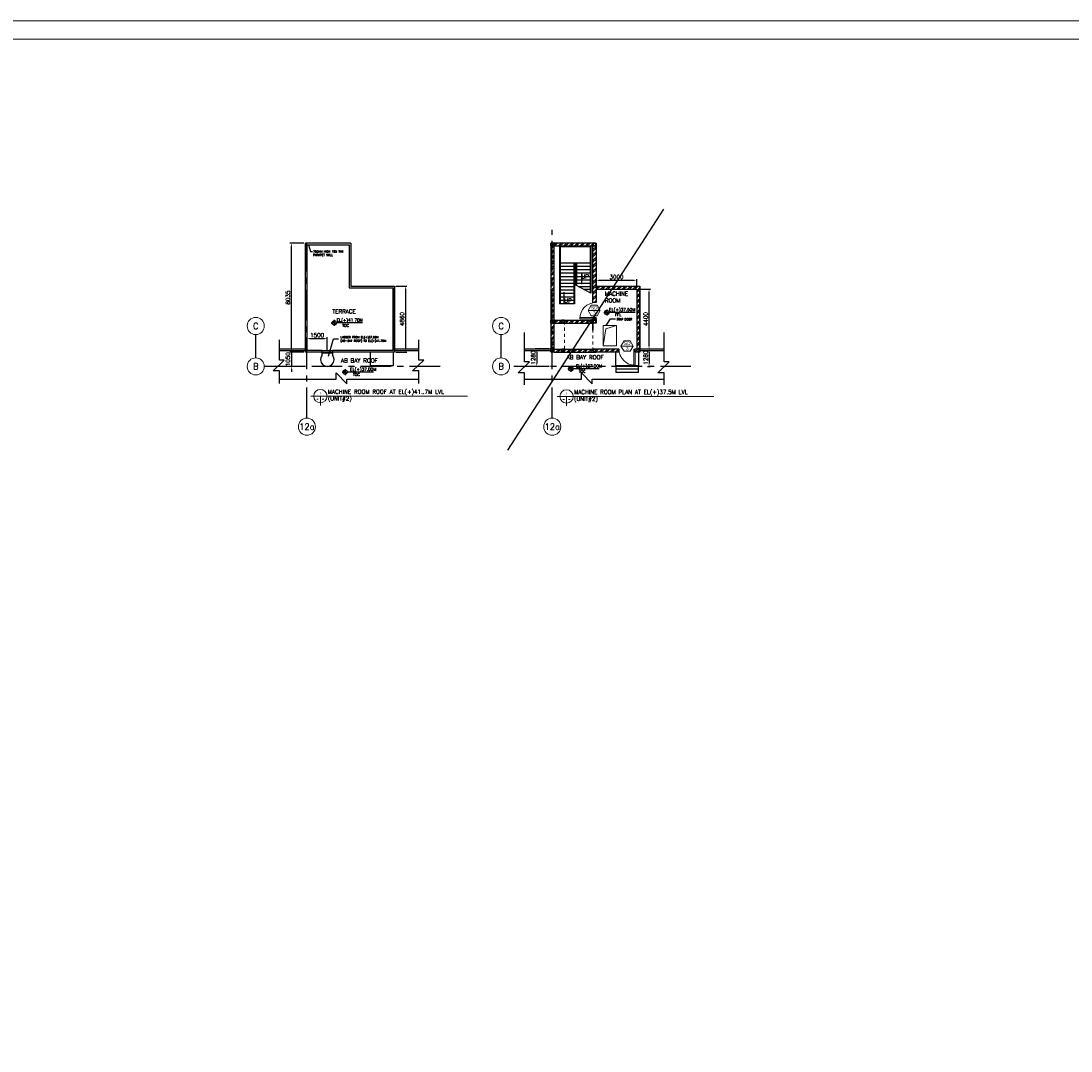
# Model space of a CAD drawing. Header units: inches. Extents: x 0 to 1544102, y -512776 to 23144100.
# Tile 78 of 256: x 579639 to 656958, y -385327 to -309481. Entities that reach past the tile are written whole.
import ezdxf
from ezdxf.enums import TextEntityAlignment as Align

# ---------------------------------------------------------------- set-up
doc = ezdxf.new("R2010")
doc.units = ezdxf.units.IN
doc.header["$LTSCALE"] = 1800
doc.header["$MEASUREMENT"] = 0
doc.linetypes.add('CENTER', pattern=[2, 1.25, -0.25, 0.25, -0.25])
doc.linetypes.add('HIDDENS', pattern=[0.25, 0.125, -0.125])
doc.layers.get('0').update_dxf_attribs({"color": 253, "lineweight": 9})
for name, color, linetype in [('1', 7, 'Continuous'), ('COL', 1, 'Continuous'), ('DIM', 4, 'Continuous'), ('GRID', 251, 'CENTER'), ('REV3', 2, 'Continuous'), ('STAIR', 2, 'Continuous'), ('STEEL', 231, 'Continuous'), ('TEXT', 3, 'Continuous'), ('WALL', 6, 'Continuous')]:
    doc.layers.add(name, color=color, linetype=linetype)
for name, color, linetype, lineweight in [('2CON', 1, 'Continuous', 13), ('A-CUT OUT', 3, 'Continuous', 30), ('A-DOOR', 31, 'Continuous', 9), ('A-DOOR TAG', 3, 'Continuous', 15), ('A-WIN TAG', 3, 'Continuous', 13), ('A-WIN TAG TEXT', 3, 'Continuous', 13), ('ARROW', 3, 'Continuous', 13), ('CL', 8, 'CENTER', 15), ('CONCRETE', 145, 'Continuous', 15), ('LEADER', 4, 'Continuous', 15), ('TIT', 4, 'Continuous', 13), ('WALL HATCH', 251, 'Continuous', 13)]:
    doc.layers.add(name, color=color, linetype=linetype, lineweight=lineweight)
doc.styles.add('ARCHITECTURE', font='stylu.ttf')
doc.styles.add('COMPLEX', font='complex')
doc.styles.add('ROAMNS', font='ROMANS.shx')
doc.styles.add('ROMANC', font='ROMANC.SHX')
doc.styles.add('ROMANS', font='romans.shx')
doc.styles.add('SIMPLEX-25', font='simplex.shx')
doc.styles.get("Standard").update_dxf_attribs({"font": 'arial.ttf'})
doc.linetypes.add('FENCELINE1', pattern='A,0.25,-0.1,[133,ltypeshp.shx,S=0.1,R=0,X=-0.1,Y=0],-0.1,1', length=1.45)
doc.dimstyles.new('270-TA-100', dxfattribs={"dimscale": 150, "dimtxt": 400, "dimasz": 2, "dimexe": 0.75, "dimexo": 1, "dimgap": 1, "dimtad": 1, "dimdec": 0, "dimzin": 12, "dimdsep": 46, "dimtxsty": 'ROMANS', "dimcen": 0, "dimclrd": 256, "dimclre": 256, "dimclrt": 6, "dimadec": 1, "dimazin": 3, "dimtfac": 1, "dimtdec": 0, "dimtix": 1, "dimtmove": 2, "dimatfit": 0, "dimfxl": 1.25, "dimarcsym": 2})
doc.dimstyles.new('DIM INT 1', dxfattribs={"dimtxt": 300, "dimasz": 200, "dimexe": 100, "dimexo": 100, "dimgap": 100, "dimtad": 1, "dimdec": 0, "dimzin": 13, "dimdsep": 46, "dimlunit": 5, "dimtxsty": 'ROAMNS', "dimblk1": 'CLOSEDBLANK', "dimcen": 0.09, "dimclrd": 9, "dimclre": 9, "dimclrt": 4, "dimadec": 0, "dimazin": 0, "dimtfac": 1, "dimtdec": 0, "dimtix": 1, "dimtmove": 2, "dimatfit": 3, "dimfxl": 1, "dimtolj": 1, "dimtzin": 13, "dimarcsym": 0})
doc.dimstyles.new('SET.DIM.', dxfattribs={"dimtxt": 375, "dimasz": 300, "dimexe": 50, "dimexo": 100, "dimgap": 100, "dimtad": 1, "dimdec": 0, "dimzin": 0, "dimdsep": 46, "dimtxsty": 'Standard', "dimcen": 0.09, "dimclrt": 2, "dimadec": 0, "dimazin": 0, "dimtfac": 1, "dimtdec": 0, "dimtofl": 0, "dimtmove": 2, "dimatfit": 3, "dimfxl": 0.18, "dimtolj": 1, "dimtzin": 0, "dimarcsym": 0})

# ---------------------------------------------------------------- blocks, each defined once
blk = doc.blocks.new('Stub column')
at = {"layer": 'COL', "linetype": 'ByBlock'}
for p, q in [((-108, 90), (-108, -90)), ((-108, 90), (-100, 90)), ((-108, 90), (-100, 90)), ((-108, 90), (-108, -90)), ((-25, 100), (-100, 100)), ((-100, 100), (-100, -100)), ((-100, 100), (-100, -100)), ((-25, 100), (-100, 100)), ((90, 108), (-90, 108)), ((-90, 100), (-90, 108)), ((-90, 100), (-90, 108)), ((-25, 100), (100, 100)), ((90, 100), (90, 108)), ((100, 100), (100, -100)), ((108, 90), (100, 90)), ((108, 90), (108, -90)), ((-108, -90), (-100, -90)), ((-108, -90), (-100, -90)), ((-100, -100), (-25, -100)), ((-100, -100), (-25, -100)), ((-90, -100), (-90, -108)), ((-90, -100), (-90, -108)), ((90, -108), (-90, -108)), ((100, -100), (-25, -100)), ((90, -100), (90, -108)), ((108, -90), (100, -90))]:
    blk.add_line(p, q, dxfattribs=at)
for points in [[(-25, -100), (-25, -97, 0.401544), (-31, -91), (-88, -88, -0.401544), (-94, -82), (-94, 82, -0.401544), (-88, 88), (-31, 91, 0.401544), (-25, 97), (-25, 100)], [(-25, -100), (-25, -97, 0.401544), (-31, -91), (-88, -88, -0.401544), (-94, -82), (-94, 82, -0.401544), (-88, 88), (-31, 91, 0.401544), (-25, 97), (-25, 100)], [(25, -100), (25, -97, -0.401544), (31, -91), (88, -88, 0.401544), (94, -82), (94, 82, 0.401544), (88, 88), (31, 91, -0.401544), (25, 97), (25, 100)]]:
    blk.add_lwpolyline(points, format="xyb", dxfattribs=at)
blk = doc.blocks.new('PL-FFL2')
at = {"layer": 'A-CUT OUT'}
h = blk.add_hatch(color=7, dxfattribs=at)
h.paths.add_polyline_path([(3.09, 1.96, 0.414214), (1.09, -0.04), (3.09, -0.04)])
h.paths.add_polyline_path([(5.09, -0.04), (3.09, -0.04), (3.09, -2.04, 0.414214)])
at = {"color": 1, "linetype": 'Continuous'}
for p, q in [((3.09, 2.74), (3.09, -2.74)), ((29.24, 0), (4.78, 0)), ((4.78, 0), (5.09, 0)), ((0.31, -0.04), (5.09, -0.04))]:
    blk.add_line(p, q, dxfattribs=at)
blk.add_circle((3.09, -0.04), 2, dxfattribs=at)
at = {"color": 4, "linetype": 'Continuous'}
blk.add_attdef('EL(+)', text='', height=2.75, dxfattribs=at).set_placement((18.98, 2.4), align=Align.MIDDLE)
at = {"color": 3, "linetype": 'Continuous'}
blk.add_attdef('XXX', text='', height=2.5, dxfattribs=at).set_placement((18.44, -3.52), align=Align.MIDDLE)
blk = doc.blocks.new('GRD')
at = {"layer": 'CL', "linetype": 'Continuous'}
blk.add_circle((0, 419.99985), 419.99985, dxfattribs=at)
at = {"layer": 'CL', "color": 4, "style": 'COMPLEX'}
blk.add_attdef('GRD', text='', height=300, dxfattribs=at).set_placement((0, 419.99985), align=Align.MIDDLE)
blk = doc.blocks.new('*D668')
at = {"layer": 'A-DOOR', "color": 9, "lineweight": -2, "transparency": 16777216}
for p, q in [((618544, -333634), (617512, -333634)), ((617612, -333834), (617612, -334714)), ((618544, -334914), (617512, -334914))]:
    blk.add_line(p, q, dxfattribs=at)
at = {"layer": 'A-DOOR', "color": 9, "transparency": 16777216}
for points in [[(617579, -333834), (617645, -333834), (617612, -333634)], [(617579, -334714), (617645, -334714), (617612, -334914)]]:
    blk.add_solid(points, dxfattribs=at)
at = {"layer": 'A-DOOR', "color": 4, "transparency": 16777216, "insert": (617362, -334274), "char_height": 300, "attachment_point": 5, "rotation": 90, "style": 'ROAMNS'}
blk.add_mtext('\\A1;1280', dxfattribs=at)
blk = doc.blocks.new('_ClosedBlank')
at = {"color": 0, "linetype": 'ByBlock', "lineweight": -2}
for p, q in [((-1, 0.17), (0, 0)), ((-1, 0.17), (-1, -0.17)), ((0, 0), (-1, -0.17))]:
    blk.add_line(p, q, dxfattribs=at)
blk = doc.blocks.new('*D1057')
at = {"layer": 'A-DOOR', "color": 9, "lineweight": -2, "transparency": 16777216}
for p, q in [((600477, -333864), (599446, -333864)), ((599546, -333664), (599546, -333464)), ((599546, -333864), (599546, -334914)), ((600477, -334914), (599446, -334914)), ((599546, -335114), (599546, -335314))]:
    blk.add_line(p, q, dxfattribs=at)
at = {"layer": 'A-DOOR', "color": 9, "transparency": 16777216}
for points in [[(599512, -333664), (599579, -333664), (599546, -333864)], [(599512, -335114), (599579, -335114), (599546, -334914)]]:
    blk.add_solid(points, dxfattribs=at)
at = {"layer": 'A-DOOR', "color": 4, "transparency": 16777216, "insert": (599296, -334389), "char_height": 300, "attachment_point": 5, "rotation": 90, "style": 'ROAMNS'}
blk.add_mtext('\\A1;1050', dxfattribs=at)
blk = doc.blocks.new('*D1062')
at = {"layer": 'A-DOOR', "color": 9, "lineweight": -2, "transparency": 16777216}
for p, q in [((600477, -325829), (599446, -325829)), ((599546, -333664), (599546, -326029)), ((600377, -333864), (599446, -333864))]:
    blk.add_line(p, q, dxfattribs=at)
at = {"layer": 'A-DOOR', "color": 9, "transparency": 16777216}
for points in [[(599512, -326029), (599579, -326029), (599546, -325829)], [(599512, -333664), (599579, -333664), (599546, -333864)]]:
    blk.add_solid(points, dxfattribs=at)
at = {"layer": 'A-DOOR', "color": 4, "transparency": 16777216, "insert": (599296, -329847), "char_height": 300, "attachment_point": 5, "rotation": 90, "style": 'ROAMNS'}
blk.add_mtext('\\A1;8035', dxfattribs=at)
blk = doc.blocks.new('*D1063')
at = {"layer": 'DIM', "color": 9, "lineweight": -2, "transparency": 16777216}
for p, q in [((607252, -329004), (608048, -329004)), ((607948, -329204), (607948, -333664)), ((607252, -333864), (608048, -333864))]:
    blk.add_line(p, q, dxfattribs=at)
at = {"layer": 'DIM', "color": 9, "transparency": 16777216}
for points in [[(607915, -329204), (607981, -329204), (607948, -329004)], [(607915, -333664), (607981, -333664), (607948, -333864)]]:
    blk.add_solid(points, dxfattribs=at)
at = {"layer": 'DIM', "color": 4, "transparency": 16777216, "insert": (607698, -331434), "char_height": 300, "attachment_point": 5, "rotation": 90, "style": 'ROAMNS'}
blk.add_mtext('\\A1;4860', dxfattribs=at)
blk = doc.blocks.new('M_Fire Door Single - 1200 x 2100mm FPD1-Level 1')
at = {"layer": 'A-DOOR'}
for p, q in [((500, -115), (500, -1315)), ((600, -115), (500, -115)), ((600, -115), (600, -1315)), ((600, -1315), (500, -1315))]:
    blk.add_line(p, q, dxfattribs=at)
blk.add_arc((600, -115), 1200, 180, 270, dxfattribs=at)
blk = doc.blocks.new('*D1064')
at = {"layer": 'DIM', "color": 9, "lineweight": -2, "transparency": 16777216}
for p, q in [((600692, -333293), (600692, -332769)), ((600892, -332869), (601992, -332869)), ((602192, -333764), (602192, -332769))]:
    blk.add_line(p, q, dxfattribs=at)
at = {"layer": 'DIM', "color": 9, "transparency": 16777216}
for points in [[(600892, -332835), (600892, -332902), (600692, -332869)], [(601992, -332835), (601992, -332902), (602192, -332869)]]:
    blk.add_solid(points, dxfattribs=at)
at = {"layer": 'DIM', "color": 4, "transparency": 16777216, "insert": (601442, -332619), "char_height": 300, "attachment_point": 5, "style": 'ROAMNS'}
blk.add_mtext('\\A1;1500', dxfattribs=at)
blk = doc.blocks.new('*D1065')
at = {"layer": 'A-DOOR', "color": 9, "lineweight": -2, "transparency": 16777216}
for p, q in [((625565, -333634), (625989, -333634)), ((625889, -333834), (625889, -334714)), ((625771, -334914), (625989, -334914))]:
    blk.add_line(p, q, dxfattribs=at)
at = {"layer": 'A-DOOR', "color": 9, "transparency": 16777216}
for points in [[(625855, -333834), (625922, -333834), (625889, -333634)], [(625855, -334714), (625922, -334714), (625889, -334914)]]:
    blk.add_solid(points, dxfattribs=at)
at = {"layer": 'A-DOOR', "color": 4, "transparency": 16777216, "insert": (625639, -334274), "char_height": 300, "attachment_point": 5, "rotation": 90, "style": 'ROAMNS'}
blk.add_mtext('\\A1;1280', dxfattribs=at)
blk = doc.blocks.new('*D1066')
at = {"layer": 'DIM', "color": 9, "lineweight": -2, "transparency": 16777216}
for p, q in [((625089, -329234), (625989, -329234)), ((625889, -333434), (625889, -329434)), ((625319, -333634), (625989, -333634))]:
    blk.add_line(p, q, dxfattribs=at)
at = {"layer": 'DIM', "color": 9, "transparency": 16777216}
for points in [[(625855, -329434), (625922, -329434), (625889, -329234)], [(625855, -333434), (625922, -333434), (625889, -333634)]]:
    blk.add_solid(points, dxfattribs=at)
at = {"layer": 'DIM', "color": 4, "transparency": 16777216, "insert": (625639, -331434), "char_height": 300, "attachment_point": 5, "rotation": 90, "style": 'ROAMNS'}
blk.add_mtext('\\A1;4400', dxfattribs=at)
blk = doc.blocks.new('*D1067')
at = {"layer": 'DIM', "color": 9, "lineweight": -2, "transparency": 16777216}
for p, q in [((621989, -329134), (621989, -328484)), ((624789, -328584), (622189, -328584)), ((624989, -329134), (624989, -328484))]:
    blk.add_line(p, q, dxfattribs=at)
at = {"layer": 'DIM', "color": 9, "transparency": 16777216}
for points in [[(622189, -328550), (622189, -328617), (621989, -328584)], [(624789, -328550), (624789, -328617), (624989, -328584)]]:
    blk.add_solid(points, dxfattribs=at)
at = {"layer": 'DIM', "color": 4, "transparency": 16777216, "insert": (623489, -328334), "char_height": 300, "attachment_point": 5, "style": 'ROAMNS'}
blk.add_mtext('\\A1;3000', dxfattribs=at)

msp = doc.modelspace()

# ---------------------------------------------------------------- hatches: boundary and pattern name
at = {"layer": 'WALL HATCH'}
h = msp.add_hatch(dxfattribs=at)
h.set_pattern_fill('ANSI32', color=256, scale=750, style=0)
h.set_pattern_definition([(45, (177704.7, -504186.47), (-198.87378, 198.87378), []), (45, (177837.28, -504186.47), (-198.87378, 198.87378), [])])
h.paths.add_polyline_path([(618643.53, -333864.42), (618873.53, -333864.42), (618873.53, -325829.42), (618643.53, -325829.42)])
h = msp.add_hatch(dxfattribs=at)
h.set_pattern_fill('ANSI32', color=256, scale=750, style=0)
h.set_pattern_definition([(45, (91044.83, -459639.73), (-198.87378, 198.87378), []), (45, (91177.4, -459639.73), (-198.87378, 198.87378), [])])
h.paths.add_polyline_path([(621758.53, -325829.42), (618873.53, -325829.42), (618873.53, -325944.42), (621758.53, -325944.42)])
h.paths.add_polyline_path([(621758.53, -325944.42), (618873.53, -325944.42), (618873.53, -326059.42), (621758.53, -326059.42)])
h = msp.add_hatch(dxfattribs=at)
h.set_pattern_fill('ANSI32', color=256, scale=750, style=0)
h.set_pattern_definition([(45, (177044.7, -504136.47), (-198.87378, 198.87378), []), (45, (177177.28, -504136.47), (-198.87378, 198.87378), [])])
h.paths.add_polyline_path([(621758.53, -330204.42), (621988.53, -330204.42), (621988.53, -326059.42), (621758.53, -326059.42)])
h = msp.add_hatch(dxfattribs=at)
h.set_pattern_fill('ANSI32', color=256, scale=750, style=0)
h.set_pattern_definition([(45, (133038.87, -58813.17), (-198.87378, 198.87378), []), (45, (133171.46, -58813.17), (-198.87378, 198.87378), [])])
h.paths.add_polyline_path([(625218.53, -329004.42), (621988.53, -329004.42), (621988.53, -329234.42), (624988.53, -329234.42), (624988.53, -333634.42), (624873.53, -333634.42), (624873.53, -333864.42), (625218.53, -333864.42)])
h = msp.add_hatch(dxfattribs=at)
h.set_pattern_fill('ANSI32', color=256, scale=750, style=0)
h.set_pattern_definition([(45, (197192.7, -516704.23), (-198.87378, 198.87378), []), (45, (197325.3, -516704.23), (-198.87378, 198.87378), [])])
h.paths.add_polyline_path([(621758.53, -331734.42), (621063.54, -331734.42), (618873.54, -331734.42), (618873.54, -331619.42), (621758.53, -331619.42)])
h.paths.add_polyline_path([(621758.53, -331619.42), (618873.54, -331619.42), (618873.54, -331504.42), (618883.54, -331504.42), (621758.53, -331504.42)])
h = msp.add_hatch(dxfattribs=at)
h.set_pattern_fill('ANSI32', color=256, scale=750, style=0)
h.set_pattern_definition([(45, (177044.7, -504186.47), (-198.87378, 198.87378), []), (45, (177177.28, -504186.47), (-198.87378, 198.87378), [])])
h.paths.add_polyline_path([(623673.53, -333864.42), (623673.53, -333634.42), (618873.53, -333634.42), (618873.53, -333864.42)])

# ---------------------------------------------------------------- linework, layer by layer
for points in [[(315401.04, -309481.22), (759171.11, -309481.22), (759171.11, -512775.93), (315401.04, -512775.93)], [(315901.04, -310807.98), (758671.11, -310807.98), (758671.11, -512275.93), (315901.04, -512275.93)]]:
    msp.add_lwpolyline(points, close=True)
at = {"linetype": 'HIDDENS'}
msp.add_lwpolyline([(619658.53, -331734.42), (621758.53, -331734.42), (621758.53, -333634.42), (619658.53, -333634.42)], close=True, dxfattribs=at)
at = {"layer": '1'}
for p, q in [((626955.34, -323328.05), (615462.41, -341089.22)), ((623443.53, -334864.42), (623443.53, -335364.42)), ((625103.53, -335364.42), (625103.53, -334864.42))]:
    msp.add_line(p, q, dxfattribs=at)
for points in [[(616713.05, -336281.48), (616713.05, -335377.26), (616257.2, -335377.26), (617073.91, -334587.55), (616713.05, -334587.55), (616713.05, -332426.09)], [(627000.76, -336281.48), (627000.76, -335377.26), (626544.91, -335377.26), (627361.62, -334587.55), (627000.76, -334587.55), (627000.76, -332426.09)], [(598664.27, -336181.11), (598664.27, -335236.47), (598208.42, -335236.47), (599025.13, -334446.76), (598664.27, -334446.76), (598664.27, -332950.43)], [(608934.41, -336181.11), (608934.41, -335236.47), (608478.56, -335236.47), (609295.27, -334446.76), (608934.41, -334446.76), (608934.41, -332950.43)], [(607037.19, -333864.42), (607037.19, -334864.42), (606807.19, -334864.42), (605607.19, -334864.42), (605377.19, -334864.42), (605377.19, -333864.42)], [(625103.53, -333864.42), (625103.53, -334864.42), (624873.53, -334864.42), (623673.53, -334864.42), (623443.53, -334864.42), (623443.53, -333864.42)], [(598664.27, -335848.63), (602835.66, -335848.63), (602835.66, -335392.78), (603625.38, -336209.49), (603625.38, -335848.63), (608934.41, -335848.63)], [(616713.05, -335848.63), (620902.01, -335848.63), (620902.01, -335392.78), (621691.72, -336209.49), (621691.72, -335848.63), (627000.76, -335848.63)], [(625103.53, -335114.42), (624873.53, -335114.42), (623673.53, -335114.42), (623443.53, -335114.42)], [(625103.53, -335364.42), (624873.53, -335364.42), (623673.53, -335364.42), (623443.53, -335364.42)]]:
    msp.add_lwpolyline(points, dxfattribs=at)
at = {"layer": '2CON'}
for p, q in [((622292.68, -330791.47), (621392.68, -330791.47)), ((624720.56, -333415.84), (623820.56, -333415.84))]:
    msp.add_line(p, q, dxfattribs=at)
at = {"layer": 'A-DOOR TAG'}
msp.add_lwpolyline([(622497.63, -333394.79), (623497.63, -333394.79), (623497.63, -331894.79), (622497.63, -331894.79)], close=True, dxfattribs=at)
msp.add_lwpolyline([(622497.63, -333394.79), (622695.86, -332153.88), (623497.63, -331894.79)], dxfattribs=at)
at = {"layer": 'A-WIN TAG'}
for points in [[(621617.68, -330401.76), (621392.68, -330791.47), (621617.68, -331181.18), (622067.68, -331181.18), (622292.68, -330791.47), (622067.68, -330401.76)], [(624045.56, -333026.13), (623820.56, -333415.84), (624045.56, -333805.55), (624495.56, -333805.55), (624720.56, -333415.84), (624495.56, -333026.13)]]:
    msp.add_lwpolyline(points, close=True, dxfattribs=at)
at = {"layer": 'COL'}
for points in [[(618643.53, -325829.42), (618873.53, -325829.42), (618873.53, -326059.42), (618643.53, -326059.42)], [(621758.53, -325829.42), (621988.53, -325829.42), (621988.53, -326059.42), (621758.53, -326059.42)], [(621758.53, -331504.42), (621988.53, -331504.42), (621988.53, -331734.42), (621758.53, -331734.42)]]:
    msp.add_lwpolyline(points, close=True, dxfattribs=at)
at = {"layer": 'CONCRETE'}
for p, q in [((601817.19, -333739.42), (602567.19, -333739.42)), ((602567.19, -333864.42), (601817.19, -333864.42))]:
    msp.add_line(p, q, dxfattribs=at)
at = {"layer": 'DIM'}
for p, q in [((596923.62, -334284.42), (596923.62, -332568.88)), ((614989.96, -334284.42), (614989.96, -332568.88))]:
    msp.add_line(p, q, dxfattribs=at)
at = {"layer": 'GRID'}
for p, q in [((618758.53, -338725.16), (618758.53, -324870.62)), ((600692.19, -338725.16), (600692.19, -325829.42)), ((610499.37, -334914.42), (597553.62, -334914.42)), ((628968.2, -334914.42), (615619.96, -334914.42))]:
    msp.add_line(p, q, dxfattribs=at)
at = {"layer": 'REV3', "linetype": 'Continuous'}
for p, q in [((618873.53, -333634.42), (618643.53, -333634.42)), ((618873.53, -333864.42), (618643.53, -333864.42))]:
    msp.add_line(p, q, dxfattribs=at)
at = {"layer": 'STAIR', "linetype": 'FENCELINE1', "ltscale": 0.25}
for p, q in [((619303.53, -326059.42), (619303.53, -330309.42)), ((621603.53, -326059.42), (621603.53, -329518.32)), ((620403.53, -327309.42), (620403.53, -330309.42)), ((620503.53, -327309.42), (620503.53, -328943.36))]:
    msp.add_line(p, q, dxfattribs=at)
at = {"layer": 'STAIR'}
for p, q in [((619353.53, -326109.42), (619353.53, -330309.42)), ((621553.53, -326109.42), (619353.53, -326109.42)), ((621553.53, -326109.42), (621553.53, -329492.18)), ((621553.53, -327309.42), (619353.53, -327309.42)), ((620353.53, -327559.42), (619353.53, -327559.42)), ((620353.53, -327809.42), (619353.53, -327809.42)), ((620353.53, -327309.42), (620353.53, -330309.42)), ((620553.53, -327309.42), (620553.53, -328969.49)), ((621553.53, -327559.42), (620553.53, -327559.42)), ((621553.53, -327809.42), (620553.53, -327809.42)), ((620353.53, -328059.42), (619353.53, -328059.42)), ((620353.53, -328309.42), (619353.53, -328309.42)), ((620353.53, -328559.42), (619353.53, -328559.42)), ((621553.53, -328059.42), (620553.53, -328059.42)), ((621553.53, -328309.42), (620553.53, -328309.42)), ((621553.53, -328559.42), (620553.53, -328559.42)), ((620353.53, -328809.42), (619353.53, -328809.42)), ((620353.53, -329059.42), (619353.53, -329059.42)), ((620353.53, -329309.42), (619353.53, -329309.42)), ((621603.53, -329518.32), (620503.53, -328943.36)), ((621553.53, -328809.42), (620553.53, -328809.42)), ((621553.53, -329059.42), (620725.59, -329059.42)), ((621553.53, -329259.42), (621108.22, -329259.42)), ((620353.53, -329559.42), (619353.53, -329559.42)), ((620353.53, -329809.42), (619353.53, -329809.42)), ((620353.53, -330059.42), (619353.53, -330059.42)), ((620403.53, -330309.42), (619303.53, -330309.42))]:
    msp.add_line(p, q, dxfattribs=at)
at = {"layer": 'STEEL'}
for p, q in [((602624.82, -333943.21), (601767.34, -333943.21)), ((602567.19, -333864.42), (601814.48, -333864.42)), ((601814.48, -334082.23), (601814.48, -333864.42)), ((602567.19, -333864.42), (602567.19, -334082.23))]:
    msp.add_line(p, q, dxfattribs=at)
msp.add_arc((602190.83, -334414.15), 501.81, 138.5903779, 41.4096221, dxfattribs=at)
at = {"layer": 'TIT'}
for p, q in [((600988.05, -337102.17), (612519.38, -337102.17)), ((601682.3, -337102.17), (601682.3, -337796.42)), ((619116.09, -337125.3), (630647.42, -337125.3)), ((619810.34, -337125.3), (619810.34, -337819.55))]:
    msp.add_line(p, q, dxfattribs=at)
for centre in [(601682.3, -337102.17), (619810.34, -337125.3)]:
    msp.add_circle(centre, 490.91, dxfattribs=at)
at = {"layer": 'WALL'}
for p, q in [((600807.19, -325829.42), (600577.19, -325829.42)), ((603922.19, -325829.42), (600807.19, -325829.42)), ((603922.19, -325829.42), (603922.19, -329004.42)), ((618873.53, -325829.42), (618643.53, -325829.42)), ((618643.53, -325829.42), (618643.53, -333864.42)), ((621758.53, -325829.42), (618873.53, -325829.42)), ((621758.53, -326059.42), (618873.53, -326059.42)), ((603922.19, -329004.42), (607152.19, -329004.42)), ((607152.19, -333864.42), (607152.19, -329004.42)), ((621988.53, -329004.42), (625218.53, -329004.42)), ((621988.53, -329234.42), (624988.53, -329234.42)), ((625218.53, -333864.42), (625218.53, -329004.42)), ((621758.53, -331404.42), (621758.53, -331504.42)), ((621988.53, -331404.42), (621988.53, -331504.42)), ((618643.53, -331734.42), (621758.53, -331734.42)), ((621758.53, -331734.42), (621758.53, -332251.42)), ((621758.53, -332251.42), (621758.53, -331734.42)), ((600577.19, -333634.42), (598664.27, -333634.42)), ((600577.19, -333759.42), (598664.27, -333759.42)), ((601817.19, -333864.42), (601817.19, -333739.42)), ((602567.19, -333739.42), (602567.19, -333864.42)), ((608934.41, -333634.42), (607152.19, -333634.42)), ((608934.41, -333759.42), (607152.19, -333759.42)), ((618643.53, -333634.42), (616713.05, -333634.42)), ((618643.53, -333759.42), (616713.05, -333759.42)), ((623673.53, -333634.42), (623673.53, -333864.42)), ((624873.53, -333864.42), (624873.53, -333634.42)), ((627000.76, -333634.42), (625218.53, -333634.42)), ((627000.76, -333759.42), (625218.53, -333759.42))]:
    msp.add_line(p, q, dxfattribs=at)
for points in [[(601817.19, -333864.42), (600577.19, -333864.42), (600577.19, -325829.42)], [(601817.19, -333739.42), (600702.19, -333739.42), (600702.19, -325954.42), (603797.19, -325954.42), (603797.19, -329129.42), (607027.19, -329129.42), (607027.19, -333739.42), (602567.19, -333739.42)], [(603922.19, -329004.42), (607152.19, -329004.42), (607152.19, -333864.42), (602567.19, -333864.42)], [(621988.53, -329004.42), (625218.53, -329004.42), (625218.53, -333864.42), (624873.53, -333864.42)], [(621988.53, -329234.42), (624988.53, -329234.42), (624988.53, -333634.42), (624873.53, -333634.42)], [(618643.53, -333634.42), (618643.53, -333864.42)], [(618873.53, -333634.42), (618873.53, -333864.42)], [(623673.53, -333634.42), (621988.53, -333634.42)], [(623673.53, -333864.42), (621988.53, -333864.42)]]:
    msp.add_lwpolyline(points, dxfattribs=at)
at = {"layer": 'WALL', "flags": 128}
for points in [[(618873.53, -325829.42), (618873.53, -333864.42)], [(621988.53, -325914.42), (621988.53, -330204.42), (621758.53, -330204.42), (621758.53, -325914.42)], [(618643.53, -331504.42), (621758.53, -331504.42)], [(618873.53, -331504.42), (621758.53, -331504.42)], [(621988.53, -331404.42), (621758.53, -331404.42)], [(618873.53, -331734.42), (621758.53, -331734.42)], [(618873.53, -333634.42), (621988.53, -333634.42)], [(618873.53, -333864.42), (621988.53, -333864.42)]]:
    msp.add_lwpolyline(points, dxfattribs=at)

# ---------------------------------------------------------------- block references
at = {"layer": '1', "color": 6}
ref = msp.add_blockref('PL-FFL2', (622527.28, -330940.43), dxfattribs=dict(at, xscale=80, yscale=80, zscale=80))
ref.add_attrib('XXX', 'FFL', dxfattribs={"layer": '0', "color": 3, "linetype": 'Continuous', "height": 200, "style": 'SIMPLEX-25'}).set_placement((623608.92, -331127.38), align=Align.MIDDLE)
ref.add_attrib('EL(+)', 'EL(+)37.50M', dxfattribs={"layer": '0', "color": 4, "linetype": 'Continuous', "height": 220, "style": 'SIMPLEX-25'}).set_placement((623908.01, -330748.66), align=Align.MIDDLE)
ref = msp.add_blockref('PL-FFL2', (602456.41, -331715.38), dxfattribs=dict(at, xscale=80, yscale=80, zscale=80))
ref.add_attrib('XXX', 'TOC', dxfattribs={"layer": '0', "color": 3, "linetype": 'Continuous', "height": 200, "style": 'SIMPLEX-25'}).set_placement((603538.06, -331902.34), align=Align.MIDDLE)
ref.add_attrib('EL(+)', 'EL(+)41.70M', dxfattribs={"layer": '0', "color": 4, "linetype": 'Continuous', "height": 220, "style": 'SIMPLEX-25'}).set_placement((603837.14, -331523.61), align=Align.MIDDLE)
ref = msp.add_blockref('PL-FFL2', (619882.41, -335092.91), dxfattribs=dict(at, xscale=80, yscale=80, zscale=80))
ref.add_attrib('XXX', 'TOC', dxfattribs={"layer": '0', "color": 3, "linetype": 'Continuous', "height": 200, "style": 'SIMPLEX-25'}).set_placement((620964.06, -335279.87), align=Align.MIDDLE)
ref.add_attrib('EL(+)', 'EL(+)37.00M', dxfattribs={"layer": '0', "color": 4, "linetype": 'Continuous', "height": 220, "style": 'SIMPLEX-25'}).set_placement((621460.81, -334901.15), align=Align.MIDDLE)
ref = msp.add_blockref('PL-FFL2', (603257.18, -335333.21), dxfattribs=dict(at, xscale=80, yscale=80, zscale=80))
ref.add_attrib('XXX', 'TOC', dxfattribs={"layer": '0', "color": 3, "linetype": 'Continuous', "height": 200, "style": 'SIMPLEX-25'}).set_placement((604338.83, -335520.17), align=Align.MIDDLE)
ref.add_attrib('EL(+)', 'EL(+)37.00M', dxfattribs={"layer": '0', "color": 4, "linetype": 'Continuous', "height": 220, "style": 'SIMPLEX-25'}).set_placement((604835.58, -335141.44), align=Align.MIDDLE)
at = {"layer": 'A-DOOR', "rotation": 269.9999999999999}
msp.add_blockref('M_Fire Door Single - 1200 x 2100mm FPD1-Level 1', (622103.53, -330804.42), dxfattribs=at)
at = {"layer": 'A-DOOR'}
msp.add_blockref('M_Fire Door Single - 1200 x 2100mm FPD1-Level 1', (624273.53, -333519.42), dxfattribs=at)
at = {"layer": 'COL', "xscale": -1, "rotation": 180}
for p in [(618758.54, -325944.42), (621873.54, -325944.42), (618758.54, -331619.42), (618758.54, -331619.42), (619543.54, -331619.42), (621873.54, -331619.42), (619543.54, -333749.42), (621873.53, -333749.42)]:
    msp.add_blockref('Stub column', p, dxfattribs=at)
at = {"layer": 'COL'}
msp.add_blockref('Stub column', (618758.53, -333749.42), dxfattribs=at)
at = {"layer": 'DIM', "xscale": 1.5, "yscale": 1.5, "zscale": 1.5}
for p, values in [((596923.62, -332568.88), {'GRD': 'C'}), ((614989.96, -332568.88), {'GRD': 'C'}), ((596923.62, -335544.42), {'GRD': 'B'}), ((596923.62, -335544.42), {'GRD': 'B'}), ((614989.96, -335544.42), {'GRD': 'B'}), ((600692.19, -339985.16), {'GRD': '12a'}), ((618758.53, -339985.16), {'GRD': '12a'})]:
    msp.add_blockref('GRD', p, dxfattribs=at).add_auto_attribs(values)

# ---------------------------------------------------------------- texts
at = {"layer": 'A-WIN TAG TEXT', "width": 0.8}
for p in [(621854.04, -330591.52), (624281.91, -333215.9)]:
    msp.add_text('SD', height=250, dxfattribs=at).set_placement(p, align=Align.MIDDLE)
at = {"layer": 'A-WIN TAG TEXT'}
for p in [(621854.27, -330977.34), (624282.15, -333601.71)]:
    msp.add_text('3', height=250, dxfattribs=at).set_placement(p, align=Align.MIDDLE)
at = {"layer": 'TEXT', "linetype": 'CENTER', "style": 'ROMANC'}
for p in [(620908.65, -328447.62, -1000), (619646.03, -330223.35, -1000)]:
    msp.add_text('UP', height=300, dxfattribs=at).set_placement(p)
at = {"layer": 'TEXT'}
for s, style, p in [('1', 'ARCHITECTURE', (601682.3, -336897.62)), ('1', 'ARCHITECTURE', (619810.34, -336920.75)), ('-', 'ROAMNS', (601886.85, -337306.71)), ('-', 'ROAMNS', (620014.88, -337329.84))]:
    msp.add_text(s, height=163.64, dxfattribs=dict(at, style=style)).set_placement(p, align=Align.MIDDLE)
at = {"layer": 'TEXT', "style": 'ROMANS', "width": 0.8}
for p in [(601477.76, -337306.71), (619605.79, -337329.84)]:
    msp.add_text('-', height=163.64, dxfattribs=at).set_placement(p, align=Align.MIDDLE)
at = {"layer": 'TEXT'}
for s, insert, char_height, width, attachment_point, style in [('750MM HIGH 125 THK PARAPET WALL', (601149.82, -326386.53), 150, 2647.8177, 1, 'ROMANS'), ('MACHINE ROOM', (622634.46, -329409.39), 300, 2139.2936, 1, 'ROMANC'), ('TERRACE', (602563.59, -330713.29), 300, 2139.2936, 1, 'ROMANC'), ('TRAP DOOR', (623496.36, -331524.64), 150, 11057.1429, 7, 'ROMANS'), ('LADDER FROM EL(+)37.00M (AB-BAY ROOF) TO EL(+)41.70M', (603161.61, -332697.63), 150, 3976.2132, 1, 'ROMANS'), ('AB BAY ROOF', (603195.37, -334331.12), 300, 3598.0058, 1, 'ROMANC'), ('AB BAY ROOF', (619820.6, -334090.83), 300, 3598.0058, 1, 'ROMANC'), ('{\\Fcomplex|c0;MACHINE ROOM ROOF AT EL(+)41..7M LVL\\P(UNIT#2)}', (602230.71, -336629.32), 300, 11259.8953, 1, 'ARCHITECTURE'), ('{\\Fcomplex|c0;MACHINE ROOM PLAN AT EL(+)37.5M LVL\\P(UNIT#2)}', (620358.74, -336652.46), 300, 11259.8953, 1, 'ARCHITECTURE')]:
    msp.add_mtext(s, dxfattribs=dict(at, insert=insert, char_height=char_height, width=width, attachment_point=attachment_point, style=style))

# ---------------------------------------------------------------- dimensions: what is measured, and where the dimension line sits
at = {"layer": 'A-DOOR'}
for base, p1, p2, picture, middle in [((599545.59, -325829.42), (600477.19, -333864.42), (600577.19, -325829.42), '*D1062', (599295.59, -329846.92)), ((599545.59, -334914.42), (600577.19, -333864.42), (600577.19, -334914.42), '*D1057', (599295.59, -334389.42)), ((617611.93, -334914.42), (618643.53, -333634.42), (618643.53, -334914.42), '*D668', (617361.93, -334274.42)), ((625888.61, -334914.42), (625464.76, -333634.42), (625671.25, -334914.42), '*D1065', (625638.61, -334274.42))]:
    dim = msp.add_linear_dim(base=base, p1=p1, p2=p2, angle=90, dimstyle='DIM INT 1', dxfattribs=at)
    dim.commit()
    dim.dimension.update_dxf_attribs({"geometry": picture, "text_midpoint": middle})
at = {"layer": 'DIM'}
for base, p1, p2, picture, middle in [((621988.53, -328583.59), (624988.53, -329234.42), (621988.53, -329234.42), '*D1067', (623488.53, -328333.59)), ((602192.19, -332868.55), (600692.19, -333392.75), (602192.19, -333864.42), '*D1064', (601442.19, -332618.55))]:
    dim = msp.add_linear_dim(base=base, p1=p1, p2=p2, dimstyle='DIM INT 1', dxfattribs=at)
    dim.commit()
    dim.dimension.update_dxf_attribs({"geometry": picture, "text_midpoint": middle})
dim = msp.add_linear_dim(base=(607948.06, -333864.42), p1=(607152.19, -329004.42), p2=(607152.19, -333864.42), angle=90, dimstyle='DIM INT 1', dxfattribs=at)
dim.commit()
dim.dimension.update_dxf_attribs({"geometry": '*D1063', "text_midpoint": (607698.06, -331434.42)})
dim = msp.add_linear_dim(base=(625888.61, -329234.42), p1=(625218.53, -333634.42), p2=(624988.53, -329234.42), angle=90, dimstyle='DIM INT 1', override={"dimtmove": 1}, dxfattribs=at)
dim.commit()
dim.dimension.update_dxf_attribs({"geometry": '*D1066', "text_midpoint": (625638.61, -331434.42)})

# ---------------------------------------------------------------- leaders
at = {"layer": '1'}
msp.add_leader([(600799.83, -325954.42), (600955.3, -326465.99), (601092.32, -326465.99)], dimstyle='DIM INT 1', dxfattribs=at)
msp.add_leader([(602275.58, -334167.02), (602661.98, -332893.28), (603024.62, -332893.28)], dimstyle='DIM INT 1', override={"dimgap": 100, "dimtad": 0}, dxfattribs=at)
at = {"layer": 'ARROW'}
msp.add_leader([(622732.29, -331894.79), (623053.02, -331423.78), (623413.24, -331423.8)], dimstyle='SET.DIM.', override={"dimasz": 150, "dimtad": 0}, dxfattribs=at)
at = {"layer": 'LEADER'}
for points in [[(620940.77, -328864.5), (620940.77, -328059.42)], [(619606.53, -329436.87), (619606.53, -330309.42)]]:
    msp.add_leader(points, dimstyle='270-TA-100', dxfattribs=at)

doc.saveas('drawing.dxf')
